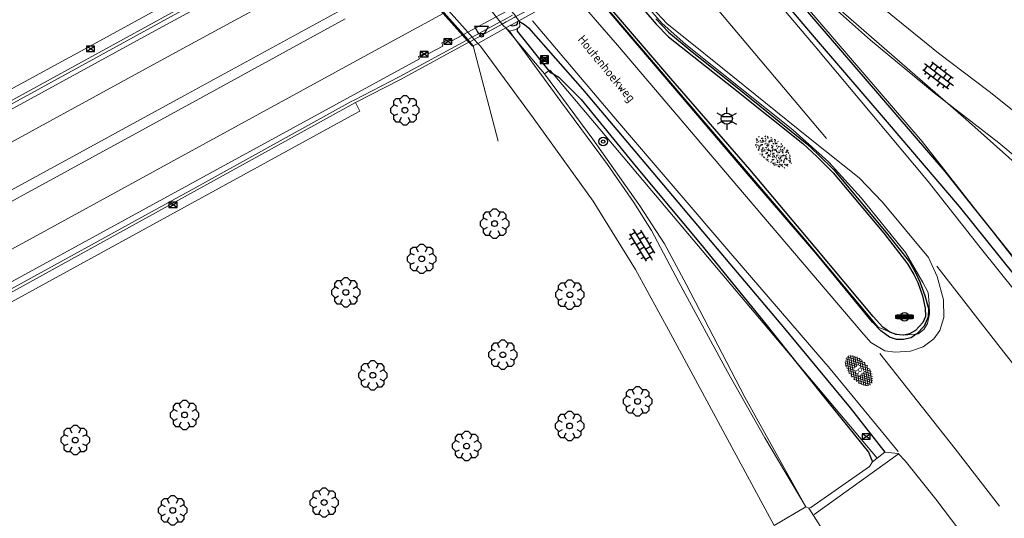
# Model space of a CAD drawing. Header units: metres. Extents: x 181682 to 183922, y 386244 to 387136.
# Tile 28 of 62: x 182674 to 182742, y 386603 to 386637. Entities that reach past the tile are written whole.
import ezdxf
from ezdxf.enums import TextEntityAlignment as Align

# ---------------------------------------------------------------- set-up
doc = ezdxf.new("R2010")
doc.units = ezdxf.units.M
for name, color, linetype, lineweight in [('B-WE-BV-LEUNING-G', 251, 'BV-LEUNING', 18), ('B-WE-GR-BOOM-S', 251, 'Continuous', 25), ('B-WE-IE-TERREINAFSCHEIDING_KUNSTMATIG_MUUR-GV', 251, 'IE-TERREINAFSCHEIDING-KUNSTMATIG-DICHT', 18), ('B-WE-KL-ET_LS_OV_LICHTMAST-S', 251, 'Continuous', 25), ('B-WE-KW-KUNSTWERK_LANDHOOFD-GV', 251, 'Continuous', 18), ('B-WE-OG-BREUKLIJN-G', 251, 'Continuous', 18), ('B-WE-OG-TOPOGRAFIE_WEG_BERM-GV', 251, 'Continuous', 18), ('B-WE-OG-TOPOGRAFIE_WEG_RIJWEG-G', 251, 'Continuous', 25), ('B-WE-OG-TOPOGRAFIE_WEG_RIJWEG-GV', 251, 'Continuous', 18), ('B-WE-OG-TOPOGRAFIE_WEG_RIJWEG-SV', 251, 'Continuous', 25), ('B-WE-OG-TOPOGRAFIE_WEG_RIJWIELPAD-G', 251, 'Continuous', 18), ('B-WE-OG-TOPOGRAFIE_WEG_RIJWIELPAD-GV', 251, 'Continuous', 18), ('B-WE-OG-TOPOGRAFIE_WEG_RIJWIELPAD-SV', 251, 'Continuous', 25), ('B-WE-OG-TOPOGRAFIE_WEG_VERHARD-G', 251, 'Continuous', 18), ('B-WE-OG-TOPOGRAFIE_WEG_VERKEERSEILAND-SV', 251, 'Continuous', 25), ('B-WE-RI-HWA_KOLK-S', 251, 'Continuous', 25), ('B-WE-VH-GOOT-G', 251, 'Continuous', 25), ('B-WE-VH-KANTOPSLUITING-G', 251, 'Continuous', 25), ('B-WE-VW-MARKERING-G', 251, 'Continuous', 18), ('B-WE-VW-VERKEERSTEKEN_BORD-S', 251, 'Continuous', 25), ('B-WE-WH-KUNSTWERK_BRUG-GV', 251, 'Continuous', 18), ('Straatnaam', 7, 'Continuous', 25)]:
    doc.layers.add(name, color=color, linetype=linetype, lineweight=lineweight)
doc.layers.add('B-WE-IE-MEUBILAIR_WEGMEUBILAIR-S', color=251, linetype='Continuous')
doc.styles.add('NLCS-ISO', font='NLCS-ISO.ttf')
doc.styles.add('NLCS-ISO-M250-T18', font='NLCS-ISO.ttf', dxfattribs={"height": 0.45})
doc.linetypes.add('BV-LEUNING', pattern='A,1,[69,NLCS.SHX,S=0.2,R=0,X=0,Y=0],1', length=2)
doc.linetypes.add('IE-TERREINAFSCHEIDING-KUNSTMATIG-DICHT', pattern='A,8,-1,[82,NLCS.SHX,S=0.75,R=90,X=0,Y=0],-1', length=10)

# ---------------------------------------------------------------- blocks, each defined once
blk = doc.blocks.new('SIE-WEG_VERKEERSBORD_ROND-SO')
for radius in [0.3, 0.3, 0.12]:
    blk.add_circle((0, 0), radius)
blk = doc.blocks.new('SIE-WEG_STRAATNAAMBORD_PAAL-SO')
for points in [[(-0.6, 0.12, 0), (0.6, 0.12, 0), (0.6, -0.12, 0), (-0.6, -0.12, 0)], [(-0.534, 0.054, 0), (0.534, 0.054, 0), (0.534, -0.054, 0), (-0.534, -0.054, 0)], [(-0.534, 0.054, 0), (-0.534, -0.054, 0), (0.534, -0.054, 0), (0.534, 0.054, 0)]]:
    blk.add_polyline3d(points, close=True)
for points in [[(-0.588, 0.058, 0), (-0.588, -0.058, 0)], [(-0.564, -0.058, 0), (-0.564, 0.058, 0)], [(-0.564, -0.058, 0), (-0.564, 0.058, 0)], [(0.538, 0.108, 0), (-0.538, 0.108, 0)], [(-0.538, 0.084, 0), (0.538, 0.084, 0)], [(-0.538, 0.084, 0), (0.538, 0.084, 0)], [(0.564, 0.058, 0), (0.564, -0.058, 0)], [(0.564, 0.058, 0), (0.564, -0.058, 0)], [(0.588, -0.058, 0), (0.588, 0.058, 0)], [(0.538, -0.084, 0), (-0.538, -0.084, 0)], [(0.538, -0.084, 0), (-0.538, -0.084, 0)], [(-0.538, -0.108, 0), (0.538, -0.108, 0)]]:
    blk.add_polyline3d(points)
for centre, radius, start, end in [((-0.538, 0.058), 0.0499, 90, 180), ((-0.538, 0.058), 0.0259, 90, 180), ((-0.538, 0.058), 0.0259, 90, 180), ((0.538, 0.058), 0.0499, 0, 90), ((0.538, 0.058), 0.0259, 0, 90), ((0.538, 0.058), 0.0259, 0, 90), ((-0.538, -0.058), 0.0499, 180, 270), ((-0.538, -0.058), 0.0259, 180, 270), ((-0.538, -0.058), 0.0259, 180, 270), ((0.538, -0.058), 0.0499, 270, 0), ((0.538, -0.058), 0.0259, 270, 0), ((0.538, -0.058), 0.0259, 270, 0)]:
    blk.add_arc(centre, radius, start, end)
blk = doc.blocks.new('B-SIE-WEG_LICHTMAST-SO')
at = {"ltscale": 0.1}
for p, q in [((0, 0.386), (0, 0.772)), ((-0.334, 0.193), (-0.668, 0.386)), ((0.334, 0.193), (0.668, 0.386)), ((-0.334, -0.193), (-0.668, -0.386)), ((0, -0.386), (0, -0.772)), ((0.334, -0.193), (0.668, -0.386))]:
    blk.add_line(p, q, dxfattribs=at)
at = {"flags": 128}
for points in [[(-0.354, 0.152), (0.354, 0.152)], [(-0.354, -0.152), (0.354, -0.152)]]:
    blk.add_lwpolyline(points, dxfattribs=at)
at = {"ltscale": 0.1}
blk.add_circle((0, 0), 0.386, dxfattribs=at)
at = {"style": 'NLCS-ISO'}
blk.add_attdef('TYPE', text='', height=0.549, dxfattribs=at).set_placement((0, 0.772), align=Align.BOTTOM_CENTER)
blk = doc.blocks.new('B-SRI-KOLK_COMBINATIE-SO')
for p, q in [((-0.28125, 0), (0.28125, 0.375)), ((0.28125, 0), (-0.28125, 0.375))]:
    blk.add_line(p, q)
at = {"flags": 128}
blk.add_lwpolyline([(-0.28125, 0), (0.28125, 0), (0.28125, 0.375), (-0.28125, 0.375)], close=True, dxfattribs=at)
blk = doc.blocks.new('SIE-WEG_SCHIJNWERPER-SO')
at = {"ltscale": 0.5, "flags": 128}
blk.add_lwpolyline([(-0.483, 0.606), (-0.21, 0.125), (0.21, 0.125), (0.483, 0.606)], close=True, dxfattribs=at)
at = {"ltscale": 0.5}
blk.add_circle((0, 0), 0.125, dxfattribs=at)
blk = doc.blocks.new('SGR-BOOM_01')
at = {"layer": 'B-WE-GR-BOOM-S'}
for points in [[(-0.33, 0.795, 0), (-0.619, 0.795, 0), (-0.795, 0.619, 0), (-0.795, 0.33, 0)], [(0.25, 0.5, 0), (0.375, 0.75, 0), (0.125, 1, 0), (-0.125, 1, 0), (-0.375, 0.75, 0), (-0.25, 0.5, 0)], [(0.795, 0.33, 0), (0.795, 0.619, 0), (0.619, 0.795, 0), (0.33, 0.795, 0)], [(-0.5, 0.25, 0), (-0.75, 0.375, 0), (-1, 0.125, 0), (-1, -0.125, 0), (-0.75, -0.375, 0), (-0.5, -0.25, 0)], [(0.5, -0.25, 0), (0.75, -0.375, 0), (1, -0.125, 0), (1, 0.125, 0), (0.75, 0.375, 0), (0.5, 0.25, 0)], [(-0.795, -0.33, 0), (-0.795, -0.619, 0), (-0.619, -0.795, 0), (-0.33, -0.795, 0)], [(-0.25, -0.5, 0), (-0.375, -0.75, 0), (-0.125, -1, 0), (0.125, -1, 0), (0.375, -0.75, 0), (0.25, -0.5, 0)], [(0.33, -0.795, 0), (0.619, -0.795, 0), (0.795, -0.619, 0), (0.795, -0.33, 0)]]:
    blk.add_polyline3d(points, dxfattribs=at)
blk.add_circle((0, 0), 0.2, dxfattribs=at)
blk.add_circle((0, 0), 0.2, dxfattribs=at)
blk = doc.blocks.new('SVH-GESLOTEN-SO')
at = {"linetype": 'Continuous', "lineweight": 0}
for p, q in [((-1.68, -0.04), (-0.187, 0.872)), ((-1.662, 0.121), (0.021, -0.906)), ((-1.627, -0.236), (0.185, 0.871)), ((-1.622, 0.221), (-0.666, 0.805)), ((-1.577, 0.296), (0.358, -0.886)), ((-1.517, -0.397), (-0.449, 0.256)), ((-1.445, 0.442), (-0.449, -0.166)), ((-1.368, -0.532), (-0.449, 0.03)), ((-1.277, 0.567), (-0.449, 0.062)), ((-1.076, 0.672), (-0.449, 0.289)), ((-0.845, 0.758), (-0.103, 0.304)), ((-0.579, 0.824), (0.271, 0.304)), ((-0.441, -0.875), (1.54, 0.336)), ((-0.37, 0.304), (0.499, 0.836)), ((-0.277, 0.865), (1.6, -0.282)), ((-0.119, -0.904), (1.639, 0.17)), ((0, 0.304), (0.772, 0.776)), ((0.078, 0.876), (1.67, -0.096)), ((0.371, 0.302), (1.012, 0.695)), ((0.371, 0.075), (1.22, 0.595)), ((0.371, -0.152), (1.397, 0.476)), ((0.371, 0.243), (1.481, -0.434)), ((0.371, 0.015), (1.32, -0.566)), ((0.52, 0.832), (1.65, 0.141)), ((-1.673, -0.099), (-0.392, -0.882)), ((-1.453, -0.461), (-1.037, -0.716)), ((-1.184, -0.647), (-0.449, -0.198)), ((-0.969, -0.743), (-0.244, -0.3)), ((-0.722, -0.819), (0.127, -0.3)), ((-0.23, -0.3), (0.65, -0.837)), ((0.143, -0.3), (0.905, -0.766)), ((0.268, -0.895), (1.676, -0.035)), ((0.371, -0.212), (1.128, -0.675)), ((0.798, -0.8), (1.571, -0.327))]:
    blk.add_line(p, q, dxfattribs=at)
at = {"linetype": 'Continuous', "lineweight": 0, "style": 'NLCS-ISO'}
blk.add_text('R', height=0.54, dxfattribs=at).set_placement((0, 0), align=Align.MIDDLE_CENTER)
blk = doc.blocks.new('SVH-BSS_OPENGESTRAAT_KL-SO')
for p, q in [((-1.688, 0.087), (-1.593, 0.087)), ((-1.593, 0.087), (-0.018, 0.087)), ((-1.33, -0.438), (-1.33, 0.087)), ((-1.243, 0.612), (-0.018, 0.612)), ((-1.068, 0.087), (-1.068, 0.612)), ((-0.543, 0.087), (-0.543, 0.612)), ((-0.28, 0.612), (-0.28, 0.888)), ((-0.28, -0.438), (-0.28, 0.087)), ((-0.018, 0.612), (1.243, 0.612)), ((-0.018, 0.087), (1.557, 0.087)), ((0.245, 0.612), (0.245, 0.891)), ((0.245, -0.438), (0.245, 0.087)), ((0.507, 0.087), (0.507, 0.612)), ((1.032, 0.087), (1.032, 0.612)), ((1.295, -0.438), (1.295, 0.087)), ((1.557, 0.087), (1.688, 0.087)), ((-1.482, -0.438), (-0.018, -0.438)), ((-1.068, -0.699), (-1.068, -0.438)), ((-0.543, -0.853), (-0.543, -0.438)), ((-0.018, -0.438), (1.482, -0.438)), ((0.507, -0.859), (0.507, -0.438)), ((1.032, -0.714), (1.032, -0.438))]:
    blk.add_line(p, q)
blk = doc.blocks.new('SGR-GRAS_01-SO')
at = {"ltscale": 0.1}
for p, q in [((-0.576, 0.919), (-0.64, 0.957)), ((-0.562, 0.919), (-0.509, 0.972)), ((-0.212, 0.998), (-0.269, 1.031)), ((0.073, 0.993), (0.138, 1.031)), ((0.239, 0.923), (0.312, 0.942)), ((0.594, 0.925), (0.522, 0.945)), ((0.912, 0.894), (0.907, 0.925)), ((-1.964, -0.07), (-1.977, 0.004)), ((-1.93, 0.188), (-1.925, 0.244)), ((-1.893, 0.237), (-1.921, 0.253)), ((-1.668, 0.023), (-1.595, 0.043)), ((-1.596, 0.241), (-1.649, 0.294)), ((-1.53, 0.316), (-1.595, 0.353)), ((-1.448, 0.644), (-1.521, 0.664)), ((-1.517, 0.187), (-1.442, 0.187)), ((-1.469, 0.576), (-1.482, 0.65)), ((-1.358, 0.206), (-1.431, 0.226)), ((-1.427, 0.476), (-1.354, 0.496)), ((-1.421, 0.131), (-1.356, 0.168)), ((-1.369, 0.009), (-1.382, 0.083)), ((-1.375, 0.106), (-1.322, 0.159)), ((-1.334, 0.111), (-1.328, 0.186)), ((-1.302, 0.761), (-1.324, 0.774)), ((-1.284, 0.684), (-1.278, 0.759)), ((-1.167, 0.395), (-1.232, 0.432)), ((-1.172, 0.241), (-1.225, 0.294)), ((-1.154, 0.647), (-1.207, 0.7)), ((-1.112, 0.172), (-1.04, 0.192)), ((-1.032, 0.028), (-1.097, 0.066)), ((-0.939, 0.84), (-1.004, 0.878)), ((-0.968, 0.512), (-0.915, 0.565)), ((-0.893, 0.496), (-0.965, 0.515)), ((-0.942, 0.187), (-0.867, 0.187)), ((-0.923, 0.418), (-0.858, 0.456)), ((-0.892, 0.812), (-0.817, 0.812)), ((-0.873, 0.655), (-0.886, 0.729)), ((-0.803, 0.057), (-0.875, 0.077)), ((-0.871, 0.625), (-0.799, 0.644)), ((-0.804, 0.474), (-0.869, 0.511)), ((-0.747, 0.241), (-0.8, 0.294)), ((-0.773, 0.089), (-0.786, 0.163)), ((-0.73, 0.647), (-0.783, 0.7)), ((-0.739, 0.034), (-0.732, 0.109)), ((-0.669, 0.107), (-0.734, 0.145)), ((-0.689, 0.607), (-0.682, 0.682)), ((-0.557, 0.321), (-0.485, 0.34)), ((-0.441, 0.553), (-0.506, 0.59)), ((-0.427, 0.785), (-0.499, 0.804)), ((-0.425, 0.706), (-0.36, 0.743)), ((-0.337, 0.347), (-0.41, 0.366)), ((-0.323, 0.241), (-0.376, 0.294)), ((-0.306, 0.186), (-0.371, 0.224)), ((-0.367, 0.187), (-0.292, 0.187)), ((-0.305, 0.647), (-0.358, 0.7)), ((-0.317, 0.812), (-0.242, 0.812)), ((-0.316, 0.774), (-0.244, 0.793)), ((-0.278, 0.735), (-0.291, 0.809)), ((-0.243, 0.017), (-0.17, 0.036)), ((-0.178, 0.169), (-0.191, 0.242)), ((-0.078, 0.632), (-0.143, 0.669)), ((-0.143, -0.043), (-0.137, 0.032)), ((-0.093, 0.53), (-0.087, 0.604)), ((-0.085, 0.159), (-0.032, 0.212)), ((-0.069, 0.189), (-0.004, 0.227)), ((0.057, 0.265), (-0.008, 0.303)), ((-0.002, 0.47), (0.071, 0.489)), ((0.101, 0.241), (0.048, 0.294)), ((0.128, 0.636), (0.056, 0.656)), ((0.119, 0.647), (0.066, 0.7)), ((0.218, 0.198), (0.146, 0.217)), ((0.208, 0.187), (0.283, 0.187)), ((0.286, 0.711), (0.221, 0.748)), ((0.258, 0.812), (0.333, 0.812)), ((0.317, 0.814), (0.304, 0.888)), ((0.313, 0.166), (0.385, 0.185)), ((0.322, 0.565), (0.375, 0.618)), ((0.42, 0.344), (0.355, 0.382)), ((0.417, 0.248), (0.404, 0.322)), ((0.429, 0.477), (0.494, 0.514)), ((0.526, 0.241), (0.472, 0.294)), ((0.543, 0.647), (0.49, 0.7)), ((0.555, -0.022), (0.49, 0.015)), ((0.502, 0.452), (0.509, 0.527)), ((0.554, 0.619), (0.626, 0.638)), ((0.649, 0.79), (0.584, 0.827)), ((0.684, 0.487), (0.611, 0.507)), ((0.774, 0.049), (0.701, 0.069)), ((0.784, 0.423), (0.719, 0.461)), ((0.783, 0.187), (0.858, 0.187)), ((0.833, 0.812), (0.908, 0.812)), ((0.918, 0.057), (0.853, 0.094)), ((0.868, 0.315), (0.941, 0.334)), ((0.95, 0.241), (0.897, 0.294)), ((0.967, 0.647), (0.914, 0.7)), ((0.927, 0.764), (0.992, 0.802)), ((1.012, 0.869), (0.947, 0.906)), ((1.012, 0.328), (0.999, 0.402)), ((1.15, 0.777), (1.077, 0.796)), ((1.147, 0.502), (1.082, 0.54)), ((1.098, 0.375), (1.104, 0.45)), ((1.109, 0.767), (1.182, 0.787)), ((1.239, 0.338), (1.167, 0.358)), ((1.183, 0.011), (1.255, 0.03)), ((1.206, 0.212), (1.259, 0.265)), ((1.282, 0.136), (1.217, 0.173)), ((1.283, 0.248), (1.348, 0.286)), ((1.374, 0.241), (1.321, 0.294)), ((1.392, 0.647), (1.339, 0.7)), ((1.358, 0.187), (1.433, 0.187)), ((1.424, 0.463), (1.496, 0.483)), ((1.51, 0.581), (1.445, 0.619)), ((1.645, 0.215), (1.58, 0.252)), ((1.607, 0.407), (1.594, 0.481)), ((1.693, 0.298), (1.7, 0.373)), ((1.795, 0.19), (1.722, 0.209)), ((1.738, 0.159), (1.81, 0.179)), ((1.798, 0.241), (1.745, 0.294)), ((1.933, 0.187), (1.948, 0.187)), ((-1.918, -0.157), (-1.854, -0.119)), ((-1.824, -0.083), (-1.897, -0.064)), ((-1.759, -0.13), (-1.823, -0.092)), ((-1.782, -0.301), (-1.729, -0.248)), ((-1.624, -0.496), (-1.689, -0.459)), ((-1.631, -0.572), (-1.684, -0.519)), ((-1.613, -0.166), (-1.667, -0.113)), ((-1.567, -0.438), (-1.492, -0.438)), ((-1.535, -0.657), (-1.498, -0.636)), ((-1.395, -0.051), (-1.46, -0.013)), ((-1.385, -0.462), (-1.378, -0.387)), ((-1.353, -0.281), (-1.281, -0.261)), ((-1.269, -0.232), (-1.341, -0.212)), ((-1.261, -0.417), (-1.326, -0.38)), ((-1.269, -0.557), (-1.282, -0.483)), ((-1.207, -0.572), (-1.26, -0.519)), ((-1.179, -0.67), (-1.252, -0.651)), ((-1.189, -0.166), (-1.242, -0.113)), ((-1.126, -0.784), (-1.191, -0.746)), ((-1.065, -0.386), (-1, -0.348)), ((-1.039, -0.585), (-0.967, -0.565)), ((-0.992, -0.438), (-0.917, -0.438)), ((-0.897, -0.338), (-0.962, -0.301)), ((-0.898, -0.654), (-0.845, -0.601)), ((-0.783, -0.572), (-0.836, -0.519)), ((-0.763, -0.705), (-0.828, -0.667)), ((-0.765, -0.166), (-0.818, -0.113)), ((-0.798, -0.132), (-0.726, -0.112)), ((-0.789, -0.539), (-0.782, -0.464)), ((-0.713, -0.381), (-0.786, -0.361)), ((-0.725, -0.889), (-0.652, -0.869)), ((-0.709, -0.902), (-0.644, -0.864)), ((-0.624, -0.819), (-0.696, -0.799)), ((-0.674, -0.477), (-0.687, -0.403)), ((-0.534, -0.259), (-0.599, -0.222)), ((-0.567, -0.098), (-0.502, -0.061)), ((-0.491, -0.248), (-0.438, -0.195)), ((-0.484, -0.436), (-0.411, -0.416)), ((-0.399, -0.626), (-0.464, -0.588)), ((-0.417, -0.438), (-0.342, -0.438)), ((-0.358, -0.572), (-0.411, -0.519)), ((-0.341, -0.166), (-0.394, -0.113)), ((-0.248, -0.091), (-0.32, -0.072)), ((-0.171, -0.18), (-0.236, -0.143)), ((-0.158, -0.529), (-0.23, -0.51)), ((-0.211, -0.614), (-0.146, -0.577)), ((-0.193, -0.616), (-0.187, -0.541)), ((-0.169, -0.74), (-0.097, -0.72)), ((-0.036, -0.547), (-0.101, -0.509)), ((-0.078, -0.398), (-0.091, -0.324)), ((0.021, -0.964), (0.008, -0.89)), ((0.066, -0.572), (0.013, -0.519)), ((0.084, -0.166), (0.031, -0.113)), ((0.099, -0.913), (0.034, -0.876)), ((0.072, -0.287), (0.144, -0.268)), ((0.192, -0.101), (0.127, -0.064)), ((0.158, -0.438), (0.233, -0.438)), ((0.308, -0.24), (0.235, -0.221)), ((0.327, -0.468), (0.262, -0.43)), ((0.287, -0.327), (0.352, -0.289)), ((0.397, -0.678), (0.325, -0.659)), ((0.386, -0.591), (0.459, -0.572)), ((0.393, -0.601), (0.446, -0.548)), ((0.462, -0.834), (0.397, -0.797)), ((0.402, -0.693), (0.409, -0.618)), ((0.49, -0.572), (0.437, -0.519)), ((0.452, -0.12), (0.459, -0.046)), ((0.508, -0.166), (0.455, -0.113)), ((0.517, -0.318), (0.504, -0.244)), ((0.617, -0.884), (0.604, -0.81)), ((0.69, -0.389), (0.625, -0.351)), ((0.627, -0.138), (0.7, -0.119)), ((0.643, -0.843), (0.708, -0.806)), ((0.701, -0.895), (0.773, -0.876)), ((0.733, -0.438), (0.808, -0.438)), ((0.825, -0.755), (0.76, -0.718)), ((0.785, -0.039), (0.85, -0.002)), ((0.863, -0.389), (0.791, -0.37)), ((0.799, -0.195), (0.852, -0.142)), ((0.914, -0.572), (0.861, -0.519)), ((0.932, -0.166), (0.879, -0.113)), ((0.953, -0.827), (0.88, -0.808)), ((0.942, -0.442), (1.014, -0.423)), ((1.053, -0.31), (0.988, -0.272)), ((0.998, -0.77), (1.004, -0.696)), ((1.048, -0.198), (1.054, -0.123)), ((1.112, -0.239), (1.099, -0.165)), ((1.188, -0.676), (1.123, -0.639)), ((1.141, -0.556), (1.206, -0.518)), ((1.212, -0.805), (1.199, -0.731)), ((1.329, -0.1), (1.256, -0.08)), ((1.256, -0.746), (1.328, -0.727)), ((1.339, -0.572), (1.286, -0.519)), ((1.356, -0.166), (1.303, -0.113)), ((1.308, -0.438), (1.383, -0.438)), ((1.419, -0.538), (1.346, -0.518)), ((1.416, -0.231), (1.351, -0.193)), ((1.551, -0.597), (1.486, -0.56)), ((1.497, -0.293), (1.569, -0.274)), ((1.639, -0.268), (1.704, -0.231)), ((1.643, -0.275), (1.65, -0.2)), ((1.684, -0.547), (1.736, -0.495)), ((1.707, -0.159), (1.694, -0.085)), ((1.713, -0.522), (1.71, -0.519)), ((1.779, -0.152), (1.715, -0.114)), ((1.781, -0.166), (1.728, -0.113)), ((1.884, -0.248), (1.812, -0.229)), ((-0.836, -0.943), (-0.853, -0.926)), ((-0.582, -0.994), (-0.587, -0.97)), ((-0.376, -0.979), (-0.429, -0.926)), ((-0.265, -0.992), (-0.33, -0.955)), ((-0.068, -0.968), (-0.141, -0.948)), ((-0.014, -1.008), (0.039, -0.955)), ((0.048, -0.979), (-0.005, -0.926)), ((0.172, -1.037), (0.218, -1.024)), ((0.472, -0.979), (0.419, -0.926)), ((0.856, -0.938), (0.844, -0.926))]:
    blk.add_line(p, q, dxfattribs=at)
at = {"ltscale": 0.1, "style": 'NLCS-ISO'}
blk.add_attdef('TYPE', text='', height=0.5, dxfattribs=at).set_placement((3.471, -0.016), align=Align.MIDDLE_CENTER)

msp = doc.modelspace()

# ---------------------------------------------------------------- linework, layer by layer
at = {"layer": 'B-WE-BV-LEUNING-G'}
msp.add_line((182705.102, 386635.221, 27.122), (182706.834, 386628.614, 27.08), dxfattribs=at)
msp.add_polyline3d([(182696.697, 386644.728, 27.249), (182696.894, 386644.505, 27.246), (182697.03, 386644.351, 27.244), (182697.295, 386644.051, 27.24), (182698.669, 386642.498, 27.219), (182700.634, 386640.274, 27.19), (182700.861, 386640.018, 27.186), (182701.099, 386639.749, 27.182), (182703.083, 386637.505, 27.153), (182704.414, 386635.999, 27.132), (182704.718, 386635.655, 27.128), (182704.855, 386635.501, 27.126), (182705.102, 386635.222, 27.122), (182705.102, 386635.221, 27.122)], dxfattribs=at)
at = {"layer": 'B-WE-IE-TERREINAFSCHEIDING_KUNSTMATIG_MUUR-GV'}
for p, q in [((182700.055, 386632.894, 26.996), (182704.8, 386635.471, 27.176)), ((182696.937, 386631.289, 25.299), (182700.055, 386632.894, 26.996))]:
    msp.add_line(p, q, dxfattribs=at)
for points in [[(182703.253, 386647.304, 22.3), (182701.253, 386646.212, 22.303), (182700.673, 386645.895, 22.304), (182700.536, 386645.821, 22.305), (182699.997, 386645.527, 22.305), (182699.789, 386645.413, 22.306), (182697.557, 386644.194, 22.309), (182697.295, 386644.051, 22.31), (182697.203, 386644.001, 22.31), (182696.622, 386643.684, 22.311), (182696.715, 386643.477, 22.316), (182696.113, 386643.163, 22.321), (182696.013, 386643.342, 22.316), (182695.002, 386642.797, 22.322), (182695.079, 386642.613, 22.324), (182694.54, 386642.291, 22.332), (182694.427, 386642.458, 22.328), (182683.044, 386636.27, 22.439), (182658.487, 386622.86, 22.859), (182637.315, 386611.303, 23.403), (182615.512, 386599.407, 23.959)], [(182689.528, 386640.454, 25.245), (182689.433, 386640.401, 25.183), (182689.295, 386640.325, 25.093), (182672.439, 386631.069, 25.039), (182653.061, 386620.581, 25.033), (182635.527, 386610.985, 25.108), (182619.427, 386602.169, 25.063), (182617.451, 386601.096, 25.066), (182599.427, 386591.306, 25.093), (182581.813, 386581.659, 25.042), (182569.419, 386574.92, 25.036), (182560.243, 386569.907, 24.995), (182560.307, 386569.625, 24.929)], [(182620.537, 386590.206, 23.969), (182641.666, 386601.72, 23.433), (182664.93, 386614.431, 22.838), (182686.856, 386626.397, 22.47), (182701.379, 386634.312, 22.349), (182701.299, 386634.492, 22.352), (182701.912, 386634.816, 22.344), (182702.019, 386634.684, 22.344), (182702.989, 386635.197, 22.342), (182702.916, 386635.423, 22.342), (182703.479, 386635.693, 22.331), (182703.568, 386635.54, 22.326), (182704.357, 386635.968, 22.324), (182704.414, 386635.999, 22.324), (182704.724, 386636.167, 22.324), (182706.692, 386637.235, 22.32), (182706.95, 386637.375, 22.32), (182707.509, 386637.679, 22.318), (182707.637, 386637.748, 22.318), (182708.236, 386638.073, 22.317), (182708.269, 386638.091, 22.317)], [(182565.615, 386559.892, 24.932), (182565.689, 386559.968, 24.893), (182565.859, 386559.701, 25.013), (182576.539, 386565.508, 24.98), (182598.563, 386577.489, 24.95), (182615.423, 386586.709, 24.95), (182634.616, 386597.183, 24.953), (182651.903, 386606.584, 24.938), (182669.856, 386616.389, 24.962), (182686.437, 386625.496, 24.893), (182696.73, 386631.182, 25.186), (182696.937, 386631.289, 25.299)]]:
    msp.add_polyline3d(points, dxfattribs=at)
at = {"layer": 'B-WE-KW-KUNSTWERK_LANDHOOFD-GV'}
for points in [[(182704.8, 386635.471, 27.176), (182704.855, 386635.501, 27.176), (182705.167, 386635.671, 27.174), (182707.092, 386636.723, 27.166), (182707.376, 386636.877, 27.165), (182707.94, 386637.185, 27.162), (182708.056, 386637.249, 27.162), (182708.66, 386637.579, 27.159), (182711.662, 386639.218, 27.146), (182712.614, 386639.737, 27.141), (182712.915, 386639.902, 27.14), (182714.356, 386640.689, 27.134), (182714.566, 386640.804, 27.133), (182714.868, 386640.968, 27.131), (182717.904, 386642.626, 27.118), (182720.987, 386644.309, 27.104), (182721.387, 386644.528, 27.102), (182721.74, 386644.721, 27.101), (182722.233, 386644.99, 27.099), (182722.475, 386645.122, 27.097), (182724.588, 386646.276, 27.088), (182724.944, 386646.47, 27.087), (182725.063, 386646.535, 27.086)], [(182705.048, 386635.192, 27.074), (182705.102, 386635.222, 27.124), (182705.414, 386635.394, 27.417)]]:
    msp.add_polyline3d(points, dxfattribs=at)
at = {"layer": 'B-WE-OG-BREUKLIJN-G'}
for points in [[(182689.391, 386640.15, 25.093), (182672.535, 386630.893, 25.039)], [(182669.76, 386616.564, 24.962), (182686.341, 386625.671, 24.893), (182696.636, 386631.358, 25.186), (182696.845, 386631.467, 25.299), (182699.961, 386633.071, 26.996), (182704.663, 386635.625, 27.174), (182704.704, 386635.647, 27.176), (182704.718, 386635.655, 27.176), (182705.029, 386635.825, 27.175), (182706.967, 386636.883, 27.166), (182707.243, 386637.033, 27.165), (182707.805, 386637.34, 27.162)]]:
    msp.add_polyline3d(points, dxfattribs=at)
at = {"layer": 'B-WE-OG-TOPOGRAFIE_WEG_BERM-GV'}
for points in [[(182617.077, 386601.664, 25.039), (182626.163, 386606.604, 25.056), (182641.921, 386615.219, 25.017), (182652.637, 386621.098, 25.036), (182667.44, 386629.169, 25.04), (182678.703, 386635.284, 25.038), (182689.216, 386641.054, 25.054)], [(182696.937, 386631.289, 25.299), (182697.236, 386630.691, 24.933), (182696.893, 386630.504, 24.936)], [(182696.893, 386630.504, 24.936), (182684.113, 386623.526, 25.031), (182669.231, 386615.367, 25.011), (182657.842, 386609.16, 25.033), (182641.014, 386600.106, 24.805), (182631.587, 386594.82, 25.027), (182621.063, 386589.097, 25.039), (182605.317, 386580.494, 25.033), (182587.419, 386570.721, 25.032), (182565.548, 386558.807, 24.965), (182565.128, 386559.525, 24.973)]]:
    msp.add_polyline3d(points, dxfattribs=at)
at = {"layer": 'B-WE-OG-TOPOGRAFIE_WEG_RIJWEG-G'}
msp.add_line((182708.298, 386636.905, 27.394), (182708.258, 386636.962, 27.39), dxfattribs=at)
for points in [[(182721.571, 386644.306, 27.365), (182721.855, 386643.956, 27.369), (182724.36, 386640.98, 27.354), (182728.862, 386635.672, 27.309), (182733.781, 386629.937, 27.249), (182738.777, 386624.094, 27.219), (182744.449, 386617.041, 27.149)], [(182717.748, 386637.088, 27.499), (182718.628, 386636.179, 27.469), (182720.265, 386634.805, 27.494), (182723.28, 386632.428, 27.464), (182728.205, 386628.443, 27.409), (182729.002, 386627.693, 27.424), (182730.072, 386626.64, 27.389), (182733.719, 386622.305, 27.364), (182735.325, 386620.257, 27.344), (182735.742, 386619.518, 27.379), (182736.038, 386618.874, 27.344), (182736.383, 386617.922, 27.324), (182736.644, 386617.027, 27.339), (182736.614, 386616.452, 27.324), (182736.332, 386615.812, 27.314), (182735.836, 386615.281, 27.304), (182735.795, 386615.252, 27.305), (182735.437, 386614.999, 27.309), (182734.903, 386614.881, 27.299), (182734.43, 386614.873, 27.289), (182733.946, 386615.036, 27.299), (182733.347, 386615.482, 27.274), (182732.765, 386616.085, 27.274), (182728.866, 386620.836, 27.339), (182724.109, 386626.366, 27.354), (182719.458, 386631.808, 27.389), (182714.408, 386637.733, 27.434)], [(182708.298, 386636.905, 27.394), (182708.641, 386636.71, 27.354), (182708.927, 386636.475, 27.354), (182712.675, 386632.213, 27.354), (182716.92, 386627.199, 27.309), (182722.003, 386621.161, 27.289), (182726.67, 386615.636, 27.229), (182731.214, 386610.142, 27.169), (182733.619, 386607.076, 27.184)]]:
    msp.add_polyline3d(points, dxfattribs=at)
at = {"layer": 'B-WE-OG-TOPOGRAFIE_WEG_RIJWEG-GV'}
for p, q in [((182728.143, 386603.3, 27.035), (182725.959, 386601.994, 26.991)), ((182728.347, 386603.194, 27.035), (182728.143, 386603.3, 27.035)), ((182728.347, 386603.194, 27.035), (182731.743, 386597.952, 26.893))]:
    msp.add_line(p, q, dxfattribs=at)
for points in [[(182708.258, 386636.962, 27.39), (182708.056, 386637.249, 27.373), (182708.014, 386637.308, 27.369), (182707.929, 386637.408, 27.369), (182707.637, 386637.748, 27.371), (182706.331, 386639.273, 27.376), (182704.388, 386641.542, 27.385), (182704.155, 386641.813, 27.386), (182703.932, 386642.074, 27.387), (182703.502, 386642.576, 27.389), (182702.013, 386644.323, 27.382), (182700.673, 386645.895, 27.377), (182700.412, 386646.202, 27.375), (182700.279, 386646.357, 27.375), (182700.083, 386646.587, 27.374)], [(182744.935, 386617.442, 26.862), (182740.032, 386623.714, 11.764), (182736.211, 386628.601, 0), (182725.132, 386641.472, 0), (182725.62, 386641.992, 0)], [(182714.847, 386640.597, 27.6), (182714.847, 386640.597, 27.598), (182716.751, 386638.381, 0), (182718.198, 386636.763, 0), (182719.821, 386635.322, 0), (182727.251, 386629.395, 0), (182729.74, 386627.177, 0), (182731.975, 386624.704, 0), (182735.051, 386620.901, 0), (182736.252, 386618.84, 0), (182736.63, 386618.142, 0), (182736.692, 386617.351, 0), (182736.701, 386616.668, 0), (182736.567, 386615.998, 0), (182736.324, 386615.573, 0), (182735.93, 386615.281, 0), (182735.795, 386615.252, 0), (182734.917, 386615.188, 0), (182734.283, 386615.274, 0), (182733.16, 386615.733, 0), (182728.01, 386621.902, 0), (182712.918, 386639.533, 27.6)], [(182707.356, 386636.464, 27.361), (182708.032, 386635.663, 20.458), (182710.034, 386633.288, 0)], [(182710.034, 386633.288, 0), (182710.339, 386633.484, 0), (182710.41, 386633.53, 0), (182710.627, 386633.273, 0.26), (182727.161, 386613.694, 20.063), (182733.091, 386606.671, 27.166)], [(182745.536, 386592.75, 27.013), (182745.314, 386593.073, 27.02), (182744.03, 386594.772, 27.036), (182743.85, 386594.946, 27.02), (182742.081, 386597.333, 27.044), (182737.147, 386603.823, 27.188), (182735.024, 386606.471, 27.228), (182734.544, 386606.984, 27.173), (182733.619, 386607.076, 27.184), (182733.091, 386606.671, 27.166)], [(182733.091, 386606.671, 27.166), (182732.754, 386606.412, 27.154), (182732.547, 386606.092, 27.112), (182728.489, 386603.259, 27.019), (182728.347, 386603.194, 27.035)]]:
    msp.add_polyline3d(points, dxfattribs=at)
at = {"layer": 'B-WE-OG-TOPOGRAFIE_WEG_RIJWIELPAD-G'}
msp.add_line((182707.603, 386636.249, 27.343), (182707.356, 386636.464, 27.361), dxfattribs=at)
for points in [[(182722.664, 386644.909, 27.361), (182723.381, 386644.237, 27.372), (182725.517, 386642.204, 27.324), (182729.5, 386638.385, 27.312), (182732.619, 386635.622, 27.21), (182737.035, 386631.975, 27.162), (182741.507, 386628.5, 27.12), (182744.06, 386626.388, 27.114), (182746.173, 386624.493, 27.102), (182748.518, 386622.126, 27.06), (182750.347, 386620.324, 26.986)], [(182728.143, 386603.3, 27.035), (182725.301, 386608.066, 27.095), (182722.723, 386612.643, 27.191), (182719.351, 386618.857, 27.255), (182717.437, 386622.426, 27.303), (182716.213, 386624.368, 27.295), (182714.393, 386627.015, 27.343), (182711.176, 386631.362, 27.343), (182708.032, 386635.663, 27.343), (182707.603, 386636.249, 27.343)]]:
    msp.add_polyline3d(points, dxfattribs=at)
at = {"layer": 'B-WE-OG-TOPOGRAFIE_WEG_RIJWIELPAD-GV'}
for points in [[(182699.201, 386646.102, 27.357), (182699.396, 386645.874, 27.357), (182699.529, 386645.718, 27.357), (182699.789, 386645.413, 27.356), (182701.132, 386643.842, 27.355), (182703.052, 386641.594, 27.353), (182703.275, 386641.334, 27.353), (182703.507, 386641.062, 27.353), (182705.446, 386638.792, 27.351), (182705.784, 386638.396, 27.351), (182706.692, 386637.235, 27.367), (182706.967, 386636.883, 27.372), (182707.092, 386636.723, 27.374), (182707.164, 386636.631, 27.375), (182707.356, 386636.464, 27.361)], [(182752.057, 386622.118, 26.968), (182749.182, 386624.861, 27.06), (182747.556, 386626.361, 27.09), (182745.787, 386628.051, 27.048), (182743.241, 386630.146, 27.114), (182740.836, 386632.056, 27.138), (182737.335, 386634.711, 27.132), (182733.18, 386638.091, 27.246), (182729.909, 386641.025, 27.288), (182727.089, 386643.791, 27.354), (182725.343, 386645.458, 27.372), (182724.767, 386646.069, 27.354)], [(182705.414, 386635.394, 27.417), (182705.167, 386635.671, 27.408), (182705.029, 386635.825, 27.403), (182704.724, 386636.167, 27.392), (182703.383, 386637.668, 27.345), (182701.386, 386639.906, 27.274), (182701.146, 386640.174, 27.265), (182700.918, 386640.429, 27.257), (182698.939, 386642.645, 27.187), (182697.557, 386644.194, 27.137), (182697.289, 386644.493, 27.128), (182697.153, 386644.646, 27.123), (182696.954, 386644.869, 27.116)], [(182725.62, 386641.992, 0), (182739.218, 386630.134, 0), (182750.302, 386620.281, 26.987)], [(182705.414, 386635.394, 27.417), (182705.596, 386635.195, 27.414), (182709.243, 386630.247, 27.342), (182713.401, 386624.474, 27.303), (182716.336, 386619.74, 27.199), (182718.76, 386615.293, 27.173), (182723.005, 386607.435, 27.043), (182725.959, 386601.994, 26.991)], [(182728.143, 386603.3, 27.035), (182723.911, 386610.891, 0), (182719.841, 386618.711, 0), (182718.354, 386621.499, 0), (182716.631, 386624.149, 0), (182713.393, 386628.762, 0), (182710.034, 386633.288, 0)]]:
    msp.add_polyline3d(points, dxfattribs=at)
at = {"layer": 'B-WE-OG-TOPOGRAFIE_WEG_VERHARD-G'}
for points in [[(182707.603, 386636.249, 27.343), (182707.951, 386636.341, 27.401), (182708.144, 386636.399, 27.397)], [(182708.144, 386636.399, 27.397), (182708.32, 386636.57, 27.411), (182708.298, 386636.905, 27.394)]]:
    msp.add_polyline3d(points, dxfattribs=at)
at = {"layer": 'B-WE-VH-GOOT-G'}
for points in [[(182744.935, 386617.442, 26.862), (182742.702, 386620.379, 27.179), (182740.032, 386623.714, 27.209), (182737.788, 386626.516, 27.234), (182733.276, 386631.783, 27.229), (182728.864, 386636.912, 27.259), (182724.879, 386641.519, 27.329), (182724.843, 386641.756, 27.349), (182725.104, 386642.039, 27.364), (182722.67, 386644.439, 27.354), (182722.19, 386644.14, 27.354), (182721.624, 386644.335, 27.362)], [(182708.144, 386636.399, 27.397), (182708.144, 386636.237, 27.369), (182710.339, 386633.484, 27.34), (182710.417, 386633.387, 27.339), (182710.627, 386633.273, 27.365), (182711.022, 386633.059, 27.414), (182712.574, 386631.504, 27.364), (182716.392, 386626.837, 27.299), (182720.85, 386621.512, 27.289), (182725.178, 386616.166, 27.239), (182727.161, 386613.694, 27.214), (182729.584, 386610.672, 27.184), (182732.477, 386607.072, 27.114), (182732.754, 386606.412, 27.154)]]:
    msp.add_polyline3d(points, dxfattribs=at)
at = {"layer": 'B-WE-VH-KANTOPSLUITING-G'}
for points in [[(182716.345, 386638.399, 27.599), (182717.781, 386636.715, 27.574), (182718.634, 386635.846, 27.584), (182719.939, 386634.803, 27.579), (182723.129, 386632.288, 27.524), (182727.924, 386628.451, 27.479), (182728.901, 386627.552, 27.499), (182730.048, 386626.426, 27.464), (182733.552, 386622.247, 27.449), (182735.193, 386620.136, 27.414), (182735.63, 386619.379, 27.459), (182735.904, 386618.828, 27.464), (182736.237, 386617.908, 27.444), (182736.419, 386617.06, 27.414), (182736.426, 386616.488, 27.419), (182736.258, 386616.052, 27.419), (182735.75, 386615.517, 27.454), (182735.335, 386615.28, 27.429), (182734.917, 386615.188, 27.424), (182734.894, 386615.183, 27.424), (182734.386, 386615.237, 27.424), (182734.283, 386615.274, 27.423), (182733.954, 386615.393, 27.419), (182733.468, 386615.731, 27.429), (182732.808, 386616.482, 27.414), (182728.793, 386621.278, 27.469), (182724.262, 386626.653, 27.514), (182718.795, 386632.965, 27.549), (182713.755, 386638.855, 27.579)], [(182708.13, 386636.892, 27.51), (182708.16, 386636.789, 27.51), (182708.069, 386636.666, 27.528), (182707.825, 386636.593, 27.498), (182707.664, 386636.635, 27.498)]]:
    msp.add_polyline3d(points, dxfattribs=at)
at = {"layer": 'B-WE-VW-MARKERING-G'}
for p, q in [((182718.314, 386642.158, 27.471), (182729.581, 386628.801, 27.405)), ((182728.728, 386602.763, 27.003), (182734.549, 386606.945, 27.243))]:
    msp.add_line(p, q, dxfattribs=at)
for points in [[(182743.99, 386616.572, 27.198), (182740.216, 386621.25, 27.251), (182736.616, 386625.82, 27.294), (182732.711, 386630.497, 27.311), (182728.794, 386635.185, 27.345), (182724.933, 386639.743, 27.399), (182721.379, 386643.942, 27.384)], [(182659.689, 386621.228, 22.887), (182683.921, 386634.464, 22.48), (182695.149, 386640.576, 22.363)], [(182715.258, 386640.499, 27.466), (182717.079, 386638.346, 27.514), (182717.836, 386637.476, 27.514), (182718.538, 386636.758, 27.522), (182719.907, 386635.672, 27.519), (182722.371, 386633.685, 27.486), (182728.329, 386628.874, 27.418), (182731.845, 386626.073, 27.401), (182733.457, 386624.398, 27.375), (182736.647, 386620.571, 27.328), (182737.242, 386619.241, 27.334), (182737.684, 386617.621, 27.327), (182737.711, 386616.413, 27.329), (182737.42, 386615.506, 27.339), (182737.02, 386614.939, 27.333), (182736.282, 386614.369, 27.336), (182735.388, 386614.071, 27.328), (182734.329, 386614.012, 27.338), (182733.619, 386614.107, 27.334), (182732.656, 386614.671, 27.31), (182732.031, 386615.399, 27.306), (182723.903, 386624.938, 27.406), (182715.083, 386635.272, 27.482), (182712.012, 386638.828, 27.472)], [(182660.836, 386618.563, 22.943), (182685.046, 386631.764, 22.538), (182696.221, 386637.865, 22.42)], [(182661.631, 386618.192, 22.931), (182685.637, 386631.296, 22.536), (182696.224, 386637.092, 22.422)], [(182703.019, 386637.47, 22.368), (182697.785, 386634.62, 22.383), (182686.601, 386628.503, 22.488), (182663.31, 386615.79, 22.883)], [(182709.204, 386636.959, 27.362), (182715.084, 386629.998, 27.374), (182722.949, 386620.84, 27.298), (182729.826, 386612.845, 27.243), (182734.533, 386607.134, 27.197)], [(182747.827, 386606.45, 27.206), (182741.616, 386614.327, 27.296), (182737.226, 386619.974, 27.323)], [(182733.265, 386613.905, 27.287), (182738.488, 386607.322, 27.27), (182741.572, 386603.34, 27.22)]]:
    msp.add_polyline3d(points, dxfattribs=at)
at = {"layer": 'B-WE-WH-KUNSTWERK_BRUG-GV'}
for p, q in [((182707.356, 386636.464, 27.361), (182705.414, 386635.394, 27.417)), ((182707.664, 386636.635, 27.498), (182707.356, 386636.464, 27.361)), ((182708.13, 386636.892, 27.51), (182707.664, 386636.635, 27.498)), ((182708.258, 386636.962, 27.39), (182708.13, 386636.892, 27.51)), ((182704.8, 386635.471, 27.176), (182705.048, 386635.192, 27.074))]:
    msp.add_line(p, q, dxfattribs=at)
for points in [[(182696.8, 386644.453, 27.322), (182696.936, 386644.3, 27.32), (182697.203, 386644.001, 27.315), (182698.583, 386642.451, 27.289), (182700.559, 386640.233, 27.253), (182700.786, 386639.977, 27.249), (182701.025, 386639.709, 27.245), (182703.019, 386637.47, 27.208), (182704.357, 386635.968, 27.184), (182704.663, 386635.625, 27.178), (182704.8, 386635.471, 27.176)], [(182712.837, 386639.488, 27.454), (182711.882, 386638.962, 27.458), (182708.89, 386637.311, 27.407), (182708.258, 386636.962, 27.39)], [(182705.048, 386635.192, 27.074), (182705.102, 386635.221, 27.122), (182705.414, 386635.394, 27.417)]]:
    msp.add_polyline3d(points, dxfattribs=at)

# ---------------------------------------------------------------- block references
at = {"layer": 'B-WE-GR-BOOM-S'}
for p in [(182700.36, 386630.762, 26.651), (182706.576, 386622.908, 26.762), (182701.527, 386620.467, 25.613), (182696.268, 386618.15, 25.178), (182711.787, 386617.985, 26.966), (182707.148, 386613.827, 26.132), (182698.135, 386612.405, 25.361), (182716.489, 386610.599, 26.894), (182685.092, 386609.656, 25.072), (182711.771, 386608.896, 26.552), (182677.523, 386607.917, 24.937), (182704.635, 386607.504, 25.955), (182694.767, 386603.592, 25.585), (182684.273, 386603.05, 25.339)]:
    msp.add_blockref('SGR-BOOM_01', p, dxfattribs=at)
at = {"layer": 'B-WE-IE-MEUBILAIR_WEGMEUBILAIR-S'}
msp.add_blockref('SIE-WEG_SCHIJNWERPER-SO', (182705.677, 386635.95, 26.176), dxfattribs=at)
at = {"layer": 'B-WE-KL-ET_LS_OV_LICHTMAST-S'}
msp.add_blockref('B-SIE-WEG_LICHTMAST-SO', (182722.664, 386630.183, 27.542), dxfattribs=at)
msp.add_blockref('B-SIE-WEG_LICHTMAST-SO', (182722.664, 386630.183, 27.542), dxfattribs=at)
at = {"layer": 'B-WE-OG-TOPOGRAFIE_WEG_RIJWEG-SV', "xscale": 0.75, "yscale": 0.75, "rotation": 310.1793169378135}
msp.add_blockref('SVH-GESLOTEN-SO', (182731.84, 386612.734, 14.037), dxfattribs=at)
at = {"layer": 'B-WE-OG-TOPOGRAFIE_WEG_RIJWIELPAD-SV'}
for p, xscale, yscale, rotation in [((182737.337, 386633.175, 15.913), 0.7499999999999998, 0.7499999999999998, 322.8249658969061), ((182716.778, 386621.425, 17.017), 0.75, 0.75, 301.7982134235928)]:
    msp.add_blockref('SVH-BSS_OPENGESTRAAT_KL-SO', p, dxfattribs=dict(at, xscale=xscale, yscale=yscale, rotation=rotation))
at = {"layer": 'B-WE-OG-TOPOGRAFIE_WEG_VERKEERSEILAND-SV', "xscale": 0.7499999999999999, "yscale": 0.7499999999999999, "rotation": 321.4202163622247}
msp.add_blockref('SGR-GRAS_01-SO', (182725.912, 386627.891, 4.596), dxfattribs=at)
at = {"layer": 'B-WE-RI-HWA_KOLK-S'}
for p in [(182703.331, 386635.344, 26.108), (182678.582, 386634.83, 24.911), (182701.696, 386634.45, 26.108), (182710.025, 386634.006, 0), (182710.036, 386634.155, 27.309), (182684.29, 386624.026, 24.934), (182732.323, 386607.972, 27.084)]:
    msp.add_blockref('B-SRI-KOLK_COMBINATIE-SO', p, dxfattribs=at)
at = {"layer": 'B-WE-VW-VERKEERSTEKEN_BORD-S'}
for name, p in [('SIE-WEG_VERKEERSBORD_ROND-SO', (182714.096, 386628.592, 27.386)), ('SIE-WEG_STRAATNAAMBORD_PAAL-SO', (182734.988, 386616.451, 27.366)), ('SIE-WEG_VERKEERSBORD_ROND-SO', (182734.988, 386616.451, 27.366))]:
    msp.add_blockref(name, p, dxfattribs=at)

# ---------------------------------------------------------------- texts
at = {"layer": 'Straatnaam', "style": 'NLCS-ISO-M250-T18'}
msp.add_text('Houtenhoekweg', height=0.625, rotation=309.61604, dxfattribs=at).set_placement((182714.276, 386633.592, 0), align=Align.MIDDLE)

doc.saveas('drawing.dxf')
